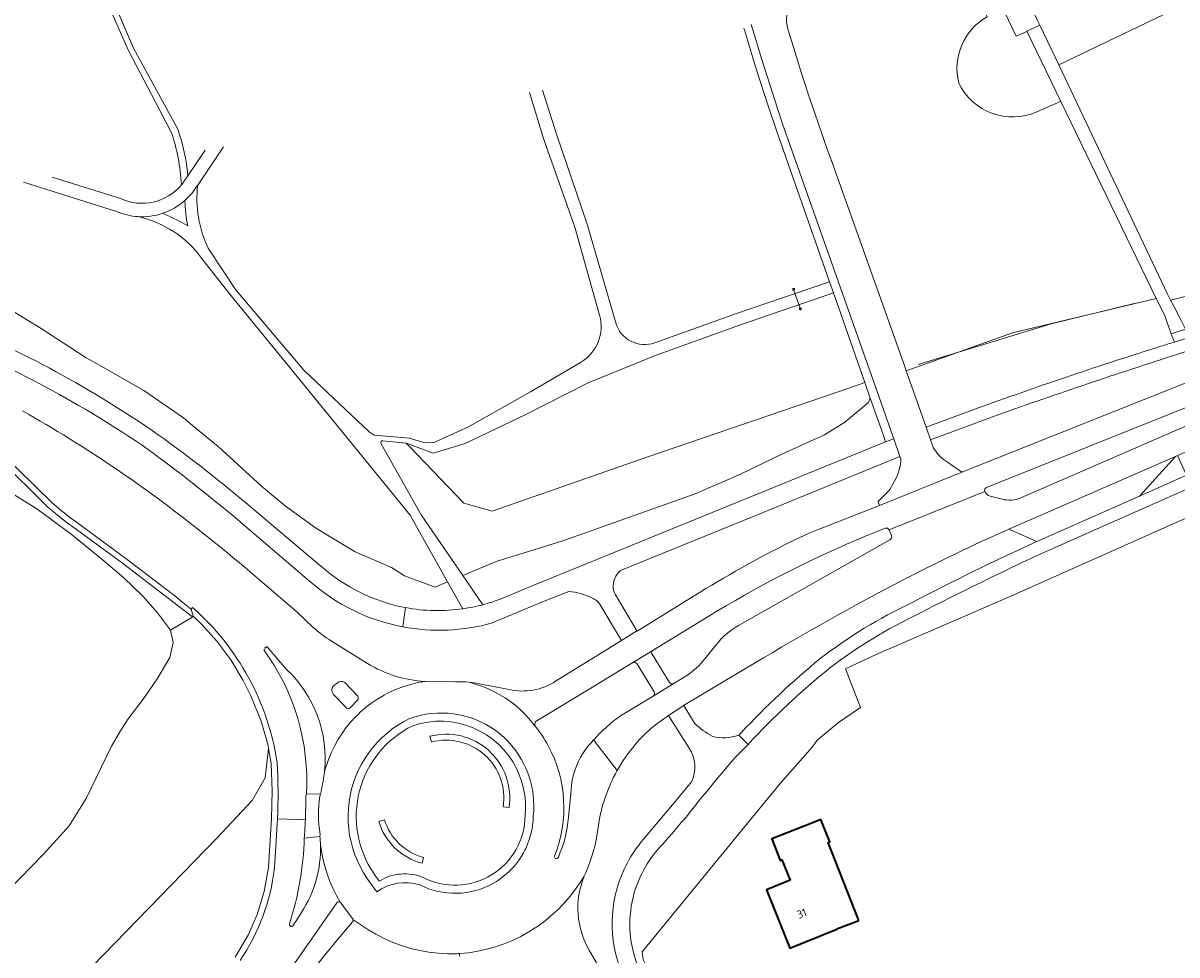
# Model space of a CAD drawing. Extents: x 152761 to 155748, y 459947 to 462743.
# Tile 24 of 256: x 152972 to 153165, y 461401 to 461557. Entities that reach past the tile are written whole.
import ezdxf
from ezdxf.enums import TextEntityAlignment as Align

# ---------------------------------------------------------------- set-up
doc = ezdxf.new("R2010")
doc.units = 0
doc.header["$LTSCALE"] = 0.75
for name, color, linetype, lineweight in [('B-RO-BV-GELEIDECONSTRUCTIE-G', 251, 'CONTINUOUS', 18), ('B-RO-GR-BEPLANTING_CULTUUR_HEESTERS-GV', 251, 'CONTINUOUS', 18), ('B-RO-GR-BOS_LOOF-GV', 251, 'CONTINUOUS', 13), ('B-RO-GR-HEIDE-GV', 251, 'CONTINUOUS', 13), ('B-RO-IE-TERREINAFSCHEIDING_KUNSTMATIG_HEKWERK-G', 251, 'IE-TERREINAFSCHEIDING-KUNSTMATIG', 18), ('B-RO-OG-BEBOUWING-GV', 6, 'CONTINUOUS', 35), ('B-RO-OG-BEBOUWING-T18', 1, 'CONTINUOUS', 18), ('B-RO-OG-TERREIN_CULTUURSCHEIDING-GV', 251, 'CONTINUOUS', 18), ('B-RO-VH-VERHARDING_ASFALT-GV', 251, 'CONTINUOUS', 18), ('B-RO-VH-VERHARDING_BETONSTRAATSTEEN-GV', 251, 'CONTINUOUS', 18), ('B-RO-VH-VERHARDING_FUNDERING_ZAND-GV', 251, 'CONTINUOUS', 18), ('B-RO-VH-VERHARDING_STRAATBAKSTEEN-GV', 251, 'CONTINUOUS', 18), ('B-RO-VH-VERHARDING_TEGEL-GV', 251, 'CONTINUOUS', 18)]:
    doc.layers.add(name, color=color, linetype=linetype, lineweight=lineweight)
doc.styles.add('NLCS-ISO-M200-T18', font='NLCS-ISO.ttf', dxfattribs={"height": 0.36})
doc.linetypes.add('IE-TERREINAFSCHEIDING-KUNSTMATIG', pattern='A,4,[82,NLCS.SHX,S=0.75,R=90,X=0,Y=0],4,-2', length=10)

msp = doc.modelspace()

# ---------------------------------------------------------------- linework, layer by layer
at = {"layer": 'B-RO-BV-GELEIDECONSTRUCTIE-G'}
for points in [[(153100.616, 461512.186, 1.005988), (153100.282, 461512.186)], [(153100.282, 461512.186, 1), (153100.616, 461512.186)], [(153101.764, 461508.891, 1.005988), (153101.43, 461508.891)], [(153101.43, 461508.891, 1), (153101.764, 461508.891)]]:
    msp.add_lwpolyline(points, format="xyb", dxfattribs=at)
at = {"layer": 'B-RO-BV-GELEIDECONSTRUCTIE-G', "flags": 128}
msp.add_lwpolyline([(153100.449, 461512.186), (153101.597, 461508.891)], dxfattribs=at)
at = {"layer": 'B-RO-GR-BEPLANTING_CULTUUR_HEESTERS-GV', "flags": 128}
for points in [[(153145.109, 461543.637), (153139.492, 461555.248), (153139.445, 461555.346), (153137.65, 461554.553), (153131.2, 461568.102), (153128.491, 461566.812), (153132.789, 461557.783)], [(153141.12, 461541.874), (153145.065, 461543.616), (153145.109, 461543.637)]]:
    msp.add_lwpolyline(points, dxfattribs=at)
at = {"layer": 'B-RO-GR-BEPLANTING_CULTUUR_HEESTERS-GV'}
for points in [[(153132.789, 461557.783, 0.3351356), (153128.063, 461546.702)], [(153128.063, 461546.702, 0.4053051), (153141.12, 461541.874)]]:
    msp.add_lwpolyline(points, format="xyb", dxfattribs=at)
at = {"layer": 'B-RO-GR-BOS_LOOF-GV', "flags": 128}
for points in [[(152996.386, 461538.617), (152989.292, 461552.125), (152988.364, 461554.24), (152983.091, 461566.257), (152977.673, 461578.976)], [(152978.762, 461579.504), (152984.024, 461566.759), (152990.115, 461552.512), (152997.518, 461539.014)], [(153099.515, 461555.73), (153100.485, 461552.535), (153101.857, 461548.108), (153103.285, 461543.699), (153103.926, 461541.803), (153105.397, 461537.565), (153106.134, 461535.484), (153106.882, 461533.407), (153119.112, 461499.12), (153119.294, 461498.598), (153137.038, 461504.922), (153161.065, 461510.653)], [(153106.441, 461513.48), (153097.633, 461538.575), (153096.194, 461542.88), (153094.799, 461547.199), (153094.107, 461549.424), (153092.7, 461554.065)], [(153068.015, 461507.907), (153063.884, 461522.594), (153058.715, 461537.253), (153056.285, 461545.102)], [(153058.479, 461545.491), (153060.828, 461538.149), (153065.947, 461523.112), (153070.731, 461506.584)], [(153161.065, 461510.653), (153145.109, 461543.637), (153145.065, 461543.616), (153141.12, 461541.874)], [(152999.215, 461531.204), (153002.108, 461535.496)], [(153005.175, 461536.04), (153000.855, 461529.631)], [(152976.517, 461530.958), (152987.961, 461527.373)], [(153002.612, 461519.098), (153007.159, 461512.18), (153018.604, 461498.682), (153029.532, 461488.396), (153030.352, 461487.826), (153036.244, 461487.332), (153038.606, 461486.609), (153040.224, 461486.558), (153046.025, 461489.15), (153056.453, 461495.045), (153064.819, 461499.963)], [(153077.241, 461503.261), (153090.762, 461508.121), (153106.441, 461513.48)], [(153045.165, 461464.337), (153050.744, 461466.698), (153061.861, 461470.119), (153083.977, 461478.008), (153091.587, 461481.3), (153098.511, 461484.66), (153105.636, 461487.886), (153109.029, 461489.967), (153112.958, 461493.249), (153113.272, 461494.016), (153112.36, 461496.615), (153109.832, 461495.75), (153076.258, 461484.26), (153050.062, 461475.107), (153045.322, 461476.447), (153036.173, 461485.953), (153035.676, 461486.469), (153031.823, 461486.879)], [(153031.497, 461486.383), (153038.184, 461474.487), (153045.165, 461464.337)]]:
    msp.add_lwpolyline(points, dxfattribs=at)
for points in [[(153194.385, 461518.193), (153193.312, 461520.435), (153172.844, 461563.181), (153164.354, 461559.116), (153164.436, 461558.945), (153163.618, 461558.763), (153144.765, 461549.737), (153162.932, 461511.414), (153163.481, 461510.381)], [(153112.36, 461496.615), (153107.097, 461511.61), (153091.419, 461506.199), (153077.188, 461501.078), (153066.128, 461496.568), (153055.577, 461491.214), (153045.573, 461486.432), (153040.227, 461484.782), (153035.765, 461486.46), (153035.676, 461486.469), (153036.173, 461485.953), (153045.322, 461476.447), (153050.062, 461475.107), (153076.258, 461484.26), (153109.832, 461495.75)]]:
    msp.add_lwpolyline(points, close=True, dxfattribs=at)
at = {"layer": 'B-RO-GR-BOS_LOOF-GV'}
for points in [[(153099.335, 461558.139, 0.1095667), (153099.515, 461555.73)], [(153128.063, 461546.702, -0.3351356), (153132.789, 461557.783)], [(153092.7, 461554.065, -0.0001241), (153092.144, 461555.896, -0.0001241)], [(153141.12, 461541.874, -0.4053051), (153128.063, 461546.702)], [(152998.118, 461529.65, 0.0729482), (152996.386, 461538.617)], [(152997.518, 461539.014, -0.0613295), (152999.215, 461531.204)], [(152987.961, 461527.373, 0.3382102), (152998.118, 461529.65)], [(153000.855, 461529.631, 0.1449773), (153002.612, 461519.098)], [(153064.819, 461499.963, 0.3409092), (153068.015, 461507.907)], [(153070.731, 461506.584, 0.4333354), (153077.241, 461503.261)], [(153031.823, 461486.879, 0.6130824), (153031.497, 461486.383)]]:
    msp.add_lwpolyline(points, format="xyb", dxfattribs=at)
at = {"layer": 'B-RO-GR-HEIDE-GV', "flags": 128}
for points in [[(152987.292, 461525.235), (152971.733, 461530.11)], [(152955.799, 461514.743), (152960.898, 461512.985), (152967.83, 461509.836), (152974.689, 461505.648), (152982.214, 461500.769), (152983.567, 461500), (152991.828, 461495.305), (152998.479, 461490.687), (153000, 461489.439), (153004.291, 461485.917), (153011.521, 461479.308), (153015.539, 461475.956), (153020.684, 461472.218), (153027.174, 461468.322), (153033.268, 461465.684), (153035.434, 461464.271), (153040.533, 461462.378), (153042.631, 461463.265), (153036.366, 461474.418), (153017.497, 461497.63), (153006.452, 461511.093), (153001.496, 461517.44)], [(152967.19, 461409.658), (152975.066, 461417.764), (152979.369, 461422.504), (152982.214, 461427.05), (152986.451, 461435.804), (152987.947, 461438.343), (152989.255, 461440.387), (152991.9, 461443.905), (152994.203, 461447.241), (152996.166, 461450.633), (152996.777, 461453.149), (152996.287, 461455.18), (152994.112, 461458.077), (152991.703, 461460.909), (152988.493, 461463.957), (152984.845, 461467.093), (152979.718, 461471.238), (152973.976, 461475.495), (152968.938, 461478.62)], [(152983.19, 461398.947), (153004.067, 461420.418), (153009.937, 461426.728), (153012.119, 461430.499), (153012.668, 461435.394), (153012.679, 461435.494), (153012.634, 461435.916), (153011.439, 461439.967), (153009.72, 461444.237), (153008.476, 461446.795), (153006.403, 461450.228), (153004.063, 461453.375), (153001.621, 461456.082), (153000.082, 461457.552), (152999.991, 461457.443), (152999.871, 461457.298), (152996.287, 461455.18), (152996.777, 461453.149), (152996.166, 461450.633), (152994.203, 461447.241), (152991.9, 461443.905), (152989.255, 461440.387), (152987.947, 461438.343), (152986.451, 461435.804), (152982.214, 461427.05), (152979.369, 461422.504), (152975.066, 461417.764), (152967.19, 461409.658)]]:
    msp.add_lwpolyline(points, dxfattribs=at)
at = {"layer": 'B-RO-GR-HEIDE-GV'}
for points in [[(152990.885, 461524.367, -0.0902216), (152987.292, 461525.235)], [(153001.496, 461517.44, 0.1802919), (152990.885, 461524.367)]]:
    msp.add_lwpolyline(points, format="xyb", dxfattribs=at)
at = {"layer": 'B-RO-IE-TERREINAFSCHEIDING_KUNSTMATIG_HEKWERK-G', "flags": 128}
for points in [[(153121.292, 461499.642), (153143.505, 461506.432), (153157.388, 461509.831)], [(153036.173, 461485.953), (153045.322, 461476.447), (153050.062, 461475.107), (153076.258, 461484.26), (153109.832, 461495.75)], [(153111.66, 461442.248), (153109.143, 461448.762), (153114.24, 461451.138), (153136.238, 461460.694), (153165.923, 461473.901), (153211.398, 461494.224)], [(153104.412, 461436.824), (153107.981, 461439.763), (153111.66, 461442.248)], [(153094.11, 461424.526), (153098.197, 461429.552), (153103.602, 461435.701), (153104.412, 461436.824)], [(153075.138, 461401.386), (153094.11, 461424.526)]]:
    msp.add_lwpolyline(points, dxfattribs=at)
at = {"layer": 'B-RO-OG-BEBOUWING-GV', "flags": 128}
msp.add_lwpolyline([(153111.378, 461406.676), (153106.219, 461419.675), (153106.517, 461419.793), (153105.025, 461423.552), (153103.499, 461422.947), (153096.789, 461420.284), (153098.221, 461416.71), (153098.48, 461416.814), (153099.86, 461413.369), (153095.924, 461411.792), (153099.83, 461402.045), (153107.688, 461405.196), (153107.662, 461405.261)], close=True, dxfattribs=at)
at = {"layer": 'B-RO-OG-TERREIN_CULTUURSCHEIDING-GV'}
for points in [[(152998.716, 461527.062, -0.1000605), (152994.999, 461524.912)], [(152999.212, 461522.804, -0.0516775), (152998.716, 461527.062)], [(152994.999, 461524.912, -0.0299032), (152999.212, 461522.804)], [(152957.755, 461507.6, -0.0535378), (152993.23, 461488.613)], [(152991.419, 461486.248, 0.050089), (152956.635, 461504.764)], [(153131.968, 461492.598, -0.0109407), (153161.85, 461502.671)], [(153161.85, 461502.671, -0.0013384), (153164.101, 461503.388)], [(153162.719, 461500.734, 0.0075528), (153132.786, 461490.57)], [(152971.593, 461491.86, -0.0401854), (153001.438, 461471.654)], [(152993.23, 461488.613, -0.0217723), (153008.894, 461476.49)], [(153006.776, 461474.318, 0.016674), (152991.419, 461486.248)], [(153123.664, 461486.146, 0.0936785), (153123.991, 461485.429)], [(153123.991, 461485.429, 0.110899), (153126.163, 461483.309)], [(153117.637, 461480.738, 0.0955292), (153118.391, 461483.839)], [(153115.861, 461477.977, 0.055125), (153116.513, 461478.724)], [(153099.851, 461469.921, -0.024268), (153106.574, 461472.832)], [(153136.439, 461472.116, 0.012915), (153118.771, 461463.628)], [(153001.438, 461471.654, -0.0073617), (153009.213, 461465.309)], [(153083.851, 461460.94, -0.0233293), (153099.851, 461469.921)], [(153120.157, 461459.784, -0.0127571), (153141.127, 461470.052)], [(153142.255, 461468.173, 0.0115901), (153121.426, 461457.978)], [(153021.459, 461465.928, 0.1365963), (153035.586, 461458.976)], [(153071.533, 461465.183, 0.2270703), (153070.268, 461462.202)], [(153035.154, 461455.752, -0.1360512), (153019.564, 461463.425)], [(153070.268, 461462.202, 0.068775), (153070.616, 461461.242)], [(153118.771, 461463.628, 0.0143235), (153093.915, 461449.668)], [(153048.524, 461459.459, 0.0243639), (153051.273, 461460.324)], [(153066.721, 461460.628, 0.0876707), (153062.866, 461461.69)], [(153068.131, 461459.442, 0.1471837), (153066.721, 461460.628)], [(153014.142, 461433.04, 0.1759847), (152999.997, 461459.016)], [(153035.586, 461458.976, 0.0847446), (153045.156, 461458.791)], [(153104.893, 461450.438, -0.0530673), (153120.157, 461459.784)], [(153050.048, 461456.416, -0.1161568), (153035.154, 461455.752)], [(153121.426, 461457.978, 0.0515823), (153106.497, 461448.888)], [(153020.175, 461455.67, 0.0457444), (153023.232, 461453.37)], [(153029.25, 461449.637, 0.1274742), (153038.844, 461446.64)], [(153091.664, 461438.02, -0.0334151), (153104.893, 461450.438)], [(153106.497, 461448.888, 0.0348546), (153092.853, 461436.106)], [(153043.918, 461446.544, -0.0349534), (153046.235, 461446.497)], [(153046.235, 461446.497, -0.0258941), (153047.938, 461446.253)], [(153052.891, 461445.261, 0.1981674), (153060.682, 461446.661)], [(153036.799, 461439.223, 0.4572791), (153030.324, 461414.47)], [(153054.204, 461431.94, 0.3776619), (153036.799, 461439.223)], [(153077.582, 461439.525, 0.0616911), (153073.981, 461436.058)], [(153083.918, 461439.628, 0.0679718), (153086.832, 461437.452)], [(153039.662, 461437.453, -0.5409998), (153052.886, 461425.531)], [(153052.886, 461425.531, 0.5409998), (153039.662, 461437.453)], [(153086.832, 461437.452, 0.1534998), (153091.275, 461437.654)], [(153051.898, 461425.685, 0.5411112), (153039.918, 461436.486)], [(153039.918, 461436.486, -0.5411112), (153051.898, 461425.685)], [(153073.981, 461436.058, 0.0498667), (153070.955, 461431.725)], [(153083.402, 461429.837, 0.2555203), (153083.012, 461435.457)], [(153090.579, 461433.787, 0.0103312), (153082.71, 461424.228)], [(153014.187, 461423.67, 0.0244402), (153014.142, 461433.04)], [(153055.565, 461424.246, 0.1394637), (153054.204, 461431.94)], [(153070.955, 461431.725, 0.0928254), (153067.82, 461422.428)], [(153038.522, 461413.835, 0.5597859), (153055.565, 461424.246)], [(153082.71, 461424.228, -0.0019002), (153078.593, 461419.412)], [(153038.353, 461416.216, -0.2591698), (153031.113, 461423.206)], [(153031.113, 461423.206, 0.2591698), (153038.353, 461416.216)], [(153032.07, 461423.497, 0.2591219), (153038.61, 461417.182)], [(153038.61, 461417.182, -0.2591219), (153032.07, 461423.497)], [(153067.82, 461422.428, -0.071741), (153065.651, 461414.499)], [(153070.904, 461411.881, -0.111724), (153075.386, 461420.26)], [(153078.593, 461419.412, 0.1260054), (153073.821, 461411.255)], [(153007.934, 461399.977, 0.1235111), (153013.665, 461415.385)], [(153031.189, 461413.216, -0.2456132), (153038.522, 461413.835)], [(153065.457, 461414.05, 0.2370176), (153066.367, 461401.587)], [(153065.651, 461414.499, 0.0083181), (153065.457, 461414.05)], [(153073.119, 461395.211, -0.203179), (153070.904, 461411.881)], [(153073.821, 461411.255, 0.1598559), (153074.276, 461399.388)], [(153024.644, 461409.704, 0.3245351), (153024.086, 461409.607)], [(153024.81, 461409.569, 0.1101797), (153024.644, 461409.704)], [(153026.798, 461406.842, 0.0762188), (153026.732, 461406.973)], [(153026.75, 461406.408, 0.2210431), (153026.798, 461406.842)], [(153012.642, 461388.143, -0.0247626), (153023.505, 461402.56)]]:
    msp.add_lwpolyline(points, format="xyb", dxfattribs=at)
at = {"layer": 'B-RO-OG-TERREIN_CULTUURSCHEIDING-GV', "flags": 128}
for points in [[(153199.622, 461516.56), (153197.285, 461516.852), (153196.277, 461517.607), (153195.693, 461518.523), (153194.385, 461518.193), (153163.481, 461510.381)], [(153045.156, 461458.791), (153042.631, 461463.265), (153040.533, 461462.378), (153035.434, 461464.271), (153033.268, 461465.684), (153027.174, 461468.322), (153020.684, 461472.218), (153015.539, 461475.956), (153011.521, 461479.308), (153004.291, 461485.917), (153000, 461489.439), (152998.479, 461490.687), (152991.828, 461495.305), (152983.567, 461500), (152982.214, 461500.769), (152974.689, 461505.648), (152967.83, 461509.836), (152960.898, 461512.985), (152955.799, 461514.743)], [(153163.481, 461510.381), (153164.083, 461509.249), (153164.965, 461507.557), (153165.963, 461505.547), (153186.672, 461512.294)], [(153164.101, 461503.388), (153163.638, 461504.616), (153163.582, 461504.771), (153162.501, 461507.767), (153161.089, 461510.604), (153161.068, 461510.647), (153161.065, 461510.653), (153137.038, 461504.922), (153119.294, 461498.598), (153122.597, 461489.138), (153131.968, 461492.598)], [(153188.598, 461506.205), (153187.587, 461508.946), (153164.86, 461501.423), (153162.719, 461500.734)], [(153126.163, 461483.309), (153128.553, 461481.6), (153153.894, 461491.696), (153164.796, 461496.088), (153189.233, 461505.933)], [(153074.276, 461399.388), (153074.539, 461398.926), (153075.652, 461399.442), (153075.31, 461400.14), (153075.138, 461401.386), (153094.11, 461424.526), (153098.197, 461429.552), (153103.602, 461435.701), (153104.412, 461436.824), (153107.981, 461439.763), (153111.66, 461442.248), (153109.143, 461448.762), (153114.24, 461451.138), (153136.238, 461460.694), (153165.923, 461473.901), (153211.398, 461494.224), (153210.16, 461496.649), (153209.863, 461497.213), (153209.532, 461497.907), (153171.493, 461481.109), (153159.019, 461475.6), (153142.255, 461468.173)], [(153051.273, 461460.324), (153057.062, 461462.752), (153094.37, 461477.973), (153115.842, 461486.672), (153115.407, 461487.934), (153113.272, 461494.016), (153112.958, 461493.249), (153109.029, 461489.967), (153105.636, 461487.886), (153098.511, 461484.66), (153091.587, 461481.3), (153083.977, 461478.008), (153061.861, 461470.119), (153050.744, 461466.698), (153045.165, 461464.337), (153048.524, 461459.459)], [(153132.786, 461490.57), (153123.314, 461487.057), (153123.664, 461486.146)], [(152967.554, 461483.905), (152975.828, 461475.773), (152977.425, 461474.419), (152979.057, 461473.144), (152979.981, 461472.467), (152988.261, 461466.404), (152999.991, 461457.443), (153000.082, 461457.552), (152999.743, 461458.71), (152998.388, 461459.846), (152997.023, 461460.969), (152988.86, 461467.205), (152980.572, 461473.274), (152979.66, 461473.942), (152978.056, 461475.195), (152976.503, 461476.512), (152968.153, 461484.718)], [(152968.938, 461478.62), (152973.976, 461475.495), (152979.718, 461471.238), (152984.845, 461467.093), (152988.493, 461463.957), (152991.703, 461460.909), (152994.112, 461458.077), (152996.287, 461455.18), (152999.871, 461457.298), (152999.991, 461457.443), (152988.261, 461466.404), (152979.981, 461472.467), (152979.057, 461473.144), (152977.425, 461474.419), (152975.828, 461475.773), (152967.554, 461483.905)], [(153118.391, 461483.839), (153118.236, 461484.244), (153095.349, 461474.904), (153071.533, 461465.183)], [(153116.513, 461478.724), (153117.637, 461480.738)], [(153106.574, 461472.832), (153114.839, 461476.075), (153114.582, 461476.738), (153115.861, 461477.977)], [(153008.894, 461476.49), (153021.459, 461465.928)], [(153019.564, 461463.425), (153006.776, 461474.318)], [(153141.127, 461470.052), (153136.439, 461472.116)], [(153009.213, 461465.309), (153017.463, 461458.191), (153020.175, 461455.67)], [(153062.866, 461461.69), (153058.491, 461459.922), (153050.048, 461456.416)], [(153070.616, 461461.242), (153074.272, 461455.093), (153074.309, 461455.031), (153083.851, 461460.94)], [(152999.997, 461459.016), (152999.743, 461458.71), (153000.082, 461457.552), (153001.621, 461456.082), (153004.063, 461453.375), (153006.403, 461450.228), (153008.476, 461446.795), (153009.72, 461444.237), (153011.439, 461439.967), (153012.634, 461435.916), (153012.679, 461435.494), (153012.668, 461435.394), (153013.145, 461432.93), (153013.279, 461428.351), (153013.188, 461423.711), (153012.67, 461415.501), (153011.985, 461411.486), (153010.812, 461407.677), (153009.334, 461404.318), (153007.092, 461400.518)], [(153060.682, 461446.661), (153065.995, 461449.969), (153071.689, 461453.503), (153068.131, 461459.442)], [(153023.232, 461453.37), (153029.25, 461449.637)], [(153093.915, 461449.668), (153082.079, 461442.591), (153082.087, 461442.578), (153083.918, 461439.628)], [(153038.844, 461446.64), (153043.918, 461446.544)], [(153047.938, 461446.253), (153052.891, 461445.261)], [(153083.012, 461435.457), (153079.518, 461440.948), (153077.582, 461439.525)], [(153039.918, 461436.486), (153039.662, 461437.453)], [(153039.662, 461437.453), (153039.918, 461436.486)], [(153091.275, 461437.654), (153091.664, 461438.02)], [(153007.092, 461400.518), (153009.334, 461404.318), (153010.812, 461407.677), (153011.985, 461411.486), (153012.67, 461415.501), (153013.188, 461423.711), (153013.279, 461428.351), (153013.145, 461432.93), (153012.668, 461435.394), (153012.119, 461430.499), (153009.937, 461426.728), (153004.067, 461420.418), (152983.19, 461398.947)], [(153092.853, 461436.106), (153090.579, 461433.787)], [(153075.386, 461420.26), (153080.487, 461426.319), (153083.402, 461429.837)], [(153052.886, 461425.531), (153051.898, 461425.685)], [(153051.898, 461425.685), (153052.886, 461425.531)], [(153013.665, 461415.385), (153014.187, 461423.67)], [(153031.113, 461423.206), (153032.07, 461423.497)], [(153032.07, 461423.497), (153031.113, 461423.206)], [(153038.61, 461417.182), (153038.353, 461416.216)], [(153038.353, 461416.216), (153038.61, 461417.182)], [(153030.324, 461414.47), (153030.367, 461414.402), (153031.189, 461413.216)], [(153024.086, 461409.607), (152949.364, 461302.576)], [(153026.732, 461406.973), (153025.51, 461408.624), (153024.81, 461409.569)], [(153023.505, 461402.56), (153026.75, 461406.408)], [(153066.367, 461401.587), (153069.43, 461396.361), (153070.486, 461394.666), (153073.119, 461395.211)]]:
    msp.add_lwpolyline(points, dxfattribs=at)
at = {"layer": 'B-RO-VH-VERHARDING_ASFALT-GV', "flags": 128}
msp.add_lwpolyline([(153145.109, 461543.637), (153161.065, 461510.653), (153161.068, 461510.647), (153161.089, 461510.604), (153162.501, 461507.767), (153163.582, 461504.771), (153165.963, 461505.547), (153164.965, 461507.557), (153164.083, 461509.249), (153163.481, 461510.381), (153162.932, 461511.414), (153144.765, 461549.737), (153141.627, 461556.357), (153139.453, 461555.35), (153139.445, 461555.346), (153139.492, 461555.248)], close=True, dxfattribs=at)
for points in [[(153301.922, 461541.078), (153300.768, 461540.554), (153285.474, 461533.814), (153282.326, 461532.406), (153262.64, 461523.735), (153258.46, 461521.888), (153245.709, 461516.248), (153242.614, 461514.876), (153236.764, 461512.188), (153227.811, 461508.242), (153215.757, 461502.941), (153212.47, 461501.476), (153208.781, 461499.976), (153170.604, 461483.099), (153166.119, 461481.116), (153158.269, 461477.636), (153141.127, 461470.052)], [(153142.255, 461468.173), (153159.019, 461475.6), (153171.493, 461481.109), (153209.532, 461497.907), (153213.297, 461499.535), (153216.644, 461501.022), (153221.032, 461502.971), (153229.808, 461506.825), (153246.753, 461514.314), (153259.355, 461519.888), (153263.602, 461521.732), (153268.558, 461523.947), (153269.803, 461524.502), (153286.284, 461531.773), (153301.789, 461538.614), (153302.797, 461539.061)], [(153002.108, 461535.496), (152999.215, 461531.204), (152998.839, 461530.646)], [(153000.719, 461529.428), (153000.855, 461529.631), (153005.175, 461536.04)], [(152971.733, 461530.11), (152987.292, 461525.235)], [(152987.961, 461527.373), (152976.517, 461530.958)], [(153136.439, 461472.116), (153164.292, 461484.268), (153164.618, 461484.408), (153169.132, 461486.39), (153207.373, 461503.18), (153211.037, 461504.765), (153214.756, 461506.213), (153229.625, 461512.683), (153228.045, 461516.315), (153225.428, 461515.177), (153212.483, 461509.542), (153203.702, 461505.701), (153167.532, 461489.968), (153138.425, 461477.307)], [(153186.672, 461512.294), (153165.963, 461505.547), (153163.582, 461504.771), (153163.638, 461504.616), (153164.101, 461503.388), (153186.883, 461510.831)], [(153186.883, 461510.831), (153164.101, 461503.388)], [(153162.719, 461500.734), (153164.86, 461501.423), (153187.587, 461508.946)], [(153189.251, 461505.94), (153189.233, 461505.933), (153164.796, 461496.088), (153153.894, 461491.696), (153128.553, 461481.6), (153114.839, 461476.075), (153106.574, 461472.832)], [(153132.706, 461479.064), (153166.368, 461492.571), (153197.254, 461504.965)], [(152940.472, 461496.083), (152945.31, 461494.62), (152953.103, 461491.76), (152958.239, 461489.539), (152963.569, 461487.187), (152968.153, 461484.718), (152976.503, 461476.512), (152978.056, 461475.195), (152979.66, 461473.942), (152980.572, 461473.274), (152988.86, 461467.205), (152997.023, 461460.969), (152998.388, 461459.846), (152999.743, 461458.71), (152999.997, 461459.016)], [(153131.968, 461492.598), (153122.597, 461489.138), (153123.314, 461487.057)], [(153138.425, 461477.307), (153167.532, 461489.968), (153167.528, 461489.978), (153166.371, 461492.565), (153166.368, 461492.571), (153132.706, 461479.064)], [(153123.314, 461487.057), (153132.786, 461490.57)], [(153071.533, 461465.183), (153095.349, 461474.904), (153118.236, 461484.244), (153117.199, 461487.191), (153115.842, 461486.672), (153094.37, 461477.973), (153057.062, 461462.752), (153051.273, 461460.324)], [(153132.451, 461478.375), (153132.432, 461478.412), (153116.401, 461471.96), (153116.832, 461471.018)], [(153116.401, 461471.96), (153132.432, 461478.412)], [(153132.432, 461478.412), (153132.451, 461478.375)], [(153133.295, 461477.608), (153135.331, 461477.114)], [(153135.331, 461477.114), (153133.295, 461477.608)], [(153021.459, 461465.928), (153008.894, 461476.49)], [(153006.776, 461474.318), (153019.564, 461463.425)], [(153115.733, 461472.252), (153112.494, 461470.936)], [(153112.494, 461470.936), (153115.733, 461472.252)], [(153116.832, 461471.018), (153116.401, 461471.96)], [(153091.249, 461455.959), (153116.559, 461470.338)], [(153116.559, 461470.338), (153091.249, 461455.959)], [(153020.175, 461455.67), (153017.463, 461458.191), (153009.213, 461465.309)], [(153050.048, 461456.416), (153058.491, 461459.922), (153062.866, 461461.69)], [(153083.851, 461460.94), (153074.309, 461455.031), (153074.272, 461455.093), (153071.689, 461453.503), (153065.995, 461449.969), (153060.682, 461446.661)], [(153074.272, 461455.093), (153070.616, 461461.242)], [(153035.586, 461458.976), (153035.154, 461455.752)], [(153035.154, 461455.752), (153035.586, 461458.976)], [(153057.278, 461439.88), (153068.115, 461446.478), (153073.428, 461449.711), (153073.501, 461449.755), (153076.958, 461451.875), (153086.02, 461457.372), (153087.752, 461458.425)], [(153068.131, 461459.442), (153071.689, 461453.503), (153074.272, 461455.093)], [(153087.752, 461458.425), (153086.02, 461457.372), (153076.958, 461451.875)], [(153029.25, 461449.637), (153023.232, 461453.37)], [(153085.636, 461450.39), (153087.493, 461452.728)], [(153087.493, 461452.728), (153085.636, 461450.39)], [(153015.717, 461448.635), (153012.411, 461452.446)], [(153012.411, 461452.446), (153015.717, 461448.635)], [(153076.958, 461451.875), (153073.501, 461449.755)], [(153076.803, 461451.175), (153079.717, 461446.466)], [(153079.717, 461446.466), (153076.803, 461451.175)], [(153073.501, 461449.755), (153073.428, 461449.711), (153068.115, 461446.478), (153057.278, 461439.88)], [(153077.125, 461444.892), (153074.228, 461449.604)], [(153074.228, 461449.604), (153077.125, 461444.892)], [(153077.582, 461439.525), (153079.518, 461440.948), (153082.087, 461442.578), (153082.079, 461442.591), (153093.915, 461449.668)], [(153082.632, 461447.615), (153080.446, 461446.28), (153080.428, 461446.27), (153080.309, 461446.224), (153076.98, 461444.184), (153076.957, 461444.17), (153071.513, 461440.882)], [(153080.309, 461446.224), (153080.428, 461446.27), (153080.446, 461446.28), (153082.632, 461447.615)], [(153043.918, 461446.544), (153038.844, 461446.64), (153037.642, 461446.426), (153036.467, 461446.143), (153035.311, 461445.792), (153034.178, 461445.372), (153033.072, 461444.886), (153032.815, 461444.755), (153031.996, 461444.335), (153030.956, 461443.721), (153029.953, 461443.047), (153029.142, 461442.428), (153028.992, 461442.314), (153028.077, 461441.525), (153027.595, 461441.057), (153027.21, 461440.683), (153026.394, 461439.792), (153026.17, 461439.516), (153025.633, 461438.853), (153024.929, 461437.871), (153024.285, 461436.849), (153023.702, 461435.79), (153023.184, 461434.699), (153022.731, 461433.578), (153022.066, 461431.606), (153022.032, 461431.283)], [(153022.066, 461431.606), (153022.731, 461433.578), (153023.184, 461434.699), (153023.702, 461435.79), (153024.285, 461436.849), (153024.929, 461437.871), (153025.633, 461438.853), (153026.17, 461439.516), (153026.394, 461439.792), (153027.21, 461440.683), (153027.595, 461441.057), (153028.077, 461441.525), (153028.992, 461442.314), (153029.142, 461442.428), (153029.953, 461443.047), (153030.956, 461443.721), (153031.996, 461444.335), (153032.815, 461444.755), (153033.072, 461444.886), (153034.178, 461445.372), (153035.311, 461445.792), (153036.467, 461446.143), (153037.642, 461446.426), (153038.844, 461446.64)], [(153024.155, 461446.363), (153023.544, 461445.868)], [(153023.544, 461445.868), (153024.155, 461446.363)], [(153027.635, 461444.193), (153025.459, 461446.476)], [(153025.459, 461446.476), (153027.635, 461444.193)], [(153046.235, 461446.497), (153048.126, 461445.893), (153048.56, 461445.726), (153049.193, 461445.482), (153049.954, 461445.135), (153050.235, 461445.007), (153051.246, 461444.473), (153052.224, 461443.879), (153053.165, 461443.229), (153054.066, 461442.524), (153054.924, 461441.767), (153055.736, 461440.961), (153056.498, 461440.108), (153057.209, 461439.21)], [(153057.209, 461439.21), (153056.498, 461440.108), (153055.736, 461440.961), (153054.924, 461441.767), (153054.066, 461442.524), (153053.165, 461443.229), (153052.224, 461443.879), (153051.246, 461444.473), (153050.235, 461445.007), (153049.954, 461445.135), (153049.193, 461445.482), (153048.56, 461445.726), (153048.126, 461445.893), (153046.235, 461446.497)], [(153052.891, 461445.261), (153047.938, 461446.253)], [(153076.98, 461444.184), (153080.309, 461446.224)], [(153023.483, 461444.482), (153025.647, 461442.249)], [(153025.647, 461442.249), (153023.483, 461444.482)], [(153026.356, 461442.2), (153027.564, 461443.505)], [(153027.564, 461443.505), (153026.356, 461442.2)], [(153071.513, 461440.882), (153076.957, 461444.17), (153076.98, 461444.184)], [(153030.788, 461411.469), (153029.412, 461413.366), (153029.183, 461413.683), (153028.583, 461414.616), (153028.036, 461415.595), (153027.55, 461416.605), (153027.127, 461417.643), (153026.768, 461418.705), (153026.475, 461419.787), (153026.25, 461420.885), (153026.092, 461421.995), (153026.003, 461423.113), (153025.982, 461424.233), (153026.031, 461425.353), (153026.148, 461426.468), (153026.333, 461427.574), (153026.586, 461428.666), (153026.906, 461429.741), (153027.29, 461430.794), (153027.739, 461431.821), (153028.25, 461432.819), (153028.822, 461433.783), (153029.452, 461434.711), (153030.024, 461435.452), (153030.137, 461435.598), (153030.875, 461436.441), (153031.203, 461436.772), (153031.665, 461437.238), (153032.501, 461437.984), (153033.123, 461438.474), (153033.382, 461438.678), (153034.304, 461439.316), (153035.263, 461439.896), (153036.248, 461440.413), (153036.694, 461440.561), (153037.143, 461440.709), (153038.05, 461440.949), (153038.969, 461441.133), (153039.898, 461441.261), (153040.834, 461441.333), (153041.771, 461441.347), (153042.708, 461441.306), (153043.641, 461441.207), (153044.566, 461441.052), (153045.479, 461440.842), (153046.379, 461440.576), (153047.261, 461440.257), (153048.122, 461439.885), (153048.958, 461439.461), (153049.768, 461438.987), (153050.547, 461438.466), (153051.293, 461437.898), (153052.004, 461437.286), (153052.676, 461436.632), (153053.307, 461435.938), (153053.896, 461435.208), (153054.439, 461434.443), (153054.934, 461433.647), (153055.382, 461432.82)], [(153083.918, 461439.628), (153082.087, 461442.578), (153079.518, 461440.948), (153083.012, 461435.457)], [(153090.579, 461433.787), (153092.853, 461436.106), (153091.275, 461437.654)], [(153091.664, 461438.02), (153091.275, 461437.654), (153092.853, 461436.106)], [(153067.031, 461436.842), (153067.043, 461436.855)], [(153067.043, 461436.855), (153067.031, 461436.842), (153070.955, 461431.725)], [(153070.955, 461431.725), (153067.031, 461436.842)], [(153022.032, 461431.283), (153022.066, 461431.606)], [(153055.382, 461432.82), (153055.76, 461432.01), (153056.093, 461431.176), (153056.376, 461430.325), (153056.609, 461429.459), (153056.792, 461428.581), (153056.924, 461427.693), (153057.004, 461426.8), (153057.032, 461425.903), (153057.008, 461425.007), (153056.93, 461424.082), (153056.898, 461423.317), (153056.814, 461422.518), (153056.681, 461421.726), (153056.5, 461420.943), (153056.272, 461420.173), (153055.996, 461419.419), (153055.675, 461418.682), (153055.541, 461418.419), (153055.31, 461417.967), (153054.901, 461417.275), (153054.45, 461416.61), (153053.96, 461415.974), (153053.431, 461415.37), (153053.263, 461415.199), (153052.866, 461414.798), (153052.267, 461414.263), (153051.637, 461413.765), (153050.977, 461413.307), (153050.803, 461413.201), (153050.29, 461412.89), (153049.579, 461412.517), (153048.804, 461412.171), (153048.095, 461411.903), (153047.327, 461411.666), (153046.547, 461411.476), (153045.756, 461411.335), (153044.958, 461411.242), (153044.156, 461411.199), (153043.353, 461411.205), (153042.551, 461411.259), (153041.755, 461411.364), (153040.966, 461411.516), (153040.188, 461411.717), (153039.424, 461411.966), (153038.677, 461412.26), (153037.953, 461412.599)], [(153083.402, 461429.837), (153080.487, 461426.319), (153075.386, 461420.26)], [(153019.022, 461427.814), (153018.938, 461427.495)], [(153018.938, 461427.495), (153019.022, 461427.814)], [(153021.261, 461427.456), (153021.385, 461427.76), (153019.022, 461427.814)], [(153019.022, 461427.814), (153021.385, 461427.76)], [(153021.385, 461427.76), (153021.261, 461427.456)], [(153062.835, 461423.917), (153063.22, 461427.906)], [(153063.22, 461427.906), (153062.835, 461423.917)], [(153018.842, 461423.48), (153014.187, 461423.67), (153013.665, 461415.385)], [(153014.187, 461423.67), (153018.842, 461423.48)], [(153018.705, 461420.837), (153018.668, 461420.43), (153021.262, 461420.72), (153021.297, 461421.054)], [(153018.668, 461420.43), (153018.705, 461420.837)], [(153021.262, 461420.72), (153018.668, 461420.43)], [(153021.297, 461421.054), (153021.262, 461420.72)], [(153024.644, 461409.704), (153024.112, 461410.739), (153023.493, 461411.937), (153022.947, 461413.17), (153022.476, 461414.433), (153022.082, 461415.722), (153021.766, 461417.032), (153021.366, 461419.285)], [(153021.366, 461419.285), (153021.766, 461417.032), (153022.082, 461415.722), (153022.476, 461414.433), (153022.947, 461413.17), (153023.493, 461411.937), (153024.112, 461410.739), (153024.644, 461409.704)], [(153065.457, 461414.05), (153064.866, 461413.175), (153064.011, 461411.909), (153063.083, 461410.695), (153062.086, 461409.539), (153061.815, 461409.259), (153061.023, 461408.442), (153059.897, 461407.41), (153058.911, 461406.606), (153058.713, 461406.445), (153057.475, 461405.551), (153057.268, 461405.419), (153056.185, 461404.732), (153054.851, 461403.989), (153054.505, 461403.822), (153053.475, 461403.326), (153052.063, 461402.745), (153050.619, 461402.247), (153049.148, 461401.835), (153047.656, 461401.51), (153046.147, 461401.272), (153044.621, 461401.124)], [(153044.621, 461401.124), (153046.147, 461401.272), (153047.656, 461401.51), (153049.148, 461401.835), (153050.619, 461402.247), (153052.063, 461402.745), (153053.475, 461403.326), (153054.505, 461403.822), (153054.851, 461403.989), (153056.185, 461404.732), (153057.268, 461405.419), (153057.475, 461405.551), (153058.713, 461406.445), (153058.911, 461406.606), (153059.897, 461407.41), (153061.023, 461408.442), (153061.815, 461409.259), (153062.086, 461409.539), (153063.083, 461410.695), (153064.011, 461411.909), (153064.866, 461413.175), (153065.457, 461414.05)], [(152934.694, 461309.257), (152939.107, 461307.532), (152941.778, 461306.537), (152944.381, 461305.378), (152946.908, 461304.059), (152949.364, 461302.576), (153024.086, 461409.607)], [(153024.81, 461409.569), (153025.51, 461408.624), (153026.732, 461406.973)], [(153016.793, 461405.791), (153018.175, 461408.006)], [(153018.175, 461408.006), (153016.793, 461405.791)], [(153026.75, 461406.408), (153023.505, 461402.56)], [(153044.207, 461401.098), (153042.63, 461401.088), (153041.062, 461401.172), (153039.502, 461401.351), (153037.956, 461401.623), (153036.428, 461401.987), (153034.925, 461402.443), (153033.453, 461402.989), (153032.015, 461403.622), (153030.619, 461404.34), (153029.268, 461405.141), (153027.968, 461406.023), (153026.798, 461406.842)], [(153026.798, 461406.842), (153027.968, 461406.023), (153029.268, 461405.141), (153030.619, 461404.34), (153032.015, 461403.622), (153033.453, 461402.989), (153034.925, 461402.443), (153036.428, 461401.987), (153037.956, 461401.623), (153039.502, 461401.351), (153041.062, 461401.172), (153042.63, 461401.088), (153044.207, 461401.098)], [(153044.621, 461401.124), (153044.627, 461400.672)], [(153044.627, 461400.672), (153044.621, 461401.124)], [(153126.121, 461279.544), (153123.604, 461286.418), (153115.532, 461305.972), (153108.788, 461321.22), (153108.648, 461321.537), (153105.377, 461328.789), (153096.943, 461346.411), (153093.187, 461353.678), (153088.272, 461363.297), (153080.961, 461376.579), (153077.255, 461382.882), (153073.652, 461389.507), (153070.486, 461394.666), (153069.43, 461396.361), (153066.367, 461401.587)]]:
    msp.add_lwpolyline(points, dxfattribs=at)
at = {"layer": 'B-RO-VH-VERHARDING_ASFALT-GV'}
for points in [[(152998.118, 461529.65, -0.3382102), (152987.961, 461527.373)], [(152998.839, 461530.646, -0.0345033), (152998.118, 461529.65)], [(152998.716, 461527.062, 0.0721145), (153000.719, 461529.428)], [(152994.999, 461524.912, 0.1000605), (152998.716, 461527.062)], [(152987.292, 461525.235, 0.0902216), (152990.885, 461524.367)], [(152990.885, 461524.367, 0.0969588), (152994.999, 461524.912)], [(152993.23, 461488.613, 0.0535378), (152957.755, 461507.6)], [(152956.635, 461504.764, -0.050089), (152991.419, 461486.248)], [(153161.85, 461502.671, 0.0109407), (153131.968, 461492.598)], [(153164.101, 461503.388, 0.0013384), (153161.85, 461502.671)], [(153132.786, 461490.57, -0.0075528), (153162.719, 461500.734)], [(153001.438, 461471.654, 0.0401854), (152971.593, 461491.86)], [(153008.894, 461476.49, 0.0217723), (152993.23, 461488.613)], [(152991.419, 461486.248, -0.016674), (153006.776, 461474.318)], [(153132.706, 461479.064, 0.4385461), (153132.432, 461478.412)], [(153132.432, 461478.412, -0.4385461), (153132.706, 461479.064)], [(153132.451, 461478.375, 0.2240769), (153133.295, 461477.608)], [(153133.295, 461477.608, -0.2240769), (153132.451, 461478.375)], [(153135.331, 461477.114, 0.1638731), (153138.425, 461477.307)], [(153138.425, 461477.307, -0.1638731), (153135.331, 461477.114)], [(153106.574, 461472.832, 0.024268), (153099.851, 461469.921)], [(153116.401, 461471.96, 0.3832862), (153115.733, 461472.252)], [(153115.733, 461472.252, -0.3832862), (153116.401, 461471.96)], [(153118.771, 461463.628, -0.012915), (153136.439, 461472.116)], [(153009.213, 461465.309, 0.0073617), (153001.438, 461471.654)], [(153099.851, 461469.921, 0.0233293), (153083.851, 461460.94)], [(153112.494, 461470.936, 0.0373902), (153087.752, 461458.425)], [(153087.752, 461458.425, -0.0373902), (153112.494, 461470.936)], [(153116.559, 461470.338, 0.3540285), (153116.832, 461471.018)], [(153116.832, 461471.018, -0.3540285), (153116.559, 461470.338)], [(153141.127, 461470.052, 0.0127571), (153120.157, 461459.784)], [(153121.426, 461457.978, -0.0115901), (153142.255, 461468.173)], [(153035.586, 461458.976, -0.1365963), (153021.459, 461465.928)], [(153070.268, 461462.202, -0.2270703), (153071.533, 461465.183)], [(153019.564, 461463.425, 0.1360512), (153035.154, 461455.752)], [(153070.616, 461461.242, -0.068775), (153070.268, 461462.202)], [(153093.915, 461449.668, -0.0143235), (153118.771, 461463.628)], [(153051.273, 461460.324, -0.0243639), (153048.524, 461459.459)], [(153062.866, 461461.69, -0.0876707), (153066.721, 461460.628)], [(153066.721, 461460.628, -0.1471837), (153068.131, 461459.442)], [(152999.997, 461459.016, -0.1759847), (153014.142, 461433.04)], [(153045.156, 461458.791, -0.0847446), (153035.586, 461458.976)], [(153048.524, 461459.459, -0.0367835), (153045.156, 461458.791)], [(153120.157, 461459.784, 0.0530673), (153104.893, 461450.438)], [(153035.154, 461455.752, 0.1161568), (153050.048, 461456.416)], [(153106.497, 461448.888, -0.0515823), (153121.426, 461457.978)], [(153023.232, 461453.37, -0.0457444), (153020.175, 461455.67)], [(153087.493, 461452.728, -0.1026098), (153091.249, 461455.959)], [(153091.249, 461455.959, 0.1026098), (153087.493, 461452.728)], [(153012.075, 461452.305, -0.4807466), (153011.882, 461451.921)], [(153011.882, 461451.921, 0.4807466), (153012.075, 461452.305)], [(153011.882, 461451.921, -0.1749667), (153019.022, 461427.814)], [(153019.022, 461427.814, 0.1749667), (153011.882, 461451.921)], [(153012.411, 461452.446, -0.3369265), (153012.075, 461452.305)], [(153012.075, 461452.305, 0.3369265), (153012.411, 461452.446)], [(153076.958, 461451.875, 0.4128593), (153076.803, 461451.175)], [(153076.803, 461451.175, -0.4128593), (153076.958, 461451.875)], [(153022.066, 461431.606, 0.2314222), (153015.717, 461448.635)], [(153015.717, 461448.635, -0.2314222), (153022.066, 461431.606)], [(153038.844, 461446.64, -0.1274742), (153029.25, 461449.637)], [(153074.228, 461449.604, 0.3782345), (153073.501, 461449.755)], [(153073.501, 461449.755, -0.3782345), (153074.228, 461449.604)], [(153082.632, 461447.615, 0.0783808), (153085.636, 461450.39)], [(153085.636, 461450.39, -0.0783808), (153082.632, 461447.615)], [(153104.893, 461450.438, 0.0334151), (153091.664, 461438.02)], [(153092.853, 461436.106, -0.0348546), (153106.497, 461448.888)], [(153023.544, 461445.868, 0.3758725), (153023.483, 461444.482)], [(153023.483, 461444.482, -0.3758725), (153023.544, 461445.868)], [(153025.459, 461446.476, 0.342743), (153024.155, 461446.363)], [(153024.155, 461446.363, -0.342743), (153025.459, 461446.476)], [(153046.235, 461446.497, 0.0349534), (153043.918, 461446.544)], [(153047.938, 461446.253, 0.0258941), (153046.235, 461446.497)], [(153060.682, 461446.661, -0.1981674), (153052.891, 461445.261)], [(153076.98, 461444.184, 0.4165511), (153077.125, 461444.892)], [(153077.125, 461444.892, -0.4165511), (153076.98, 461444.184)], [(153079.717, 461446.466, 0.3310091), (153080.309, 461446.224)], [(153080.309, 461446.224, -0.3310091), (153079.717, 461446.466)], [(153027.564, 461443.505, 0.248599), (153027.635, 461444.193)], [(153027.635, 461444.193, -0.248599), (153027.564, 461443.505)], [(153025.647, 461442.249, 0.4245608), (153026.356, 461442.2)], [(153026.356, 461442.2, -0.4245608), (153025.647, 461442.249)], [(153057.278, 461439.88, 0.1178898), (153057.209, 461439.21)], [(153057.209, 461439.21, -0.1178898), (153057.278, 461439.88)], [(153057.209, 461439.21, -0.0463903), (153059.449, 461435.846)], [(153059.449, 461435.846, 0.0463903), (153057.209, 461439.21)], [(153067.043, 461436.855, -0.0596716), (153071.513, 461440.882)], [(153071.513, 461440.882, 0.0596716), (153067.043, 461436.855)], [(153073.981, 461436.058, -0.0616911), (153077.582, 461439.525)], [(153086.832, 461437.452, -0.0679718), (153083.918, 461439.628)], [(153091.275, 461437.654, -0.1534998), (153086.832, 461437.452)], [(153059.449, 461435.846, -0.2224417), (153060.493, 461417.423)], [(153060.493, 461417.423, 0.2224417), (153059.449, 461435.846)], [(153063.22, 461427.906, -0.1924037), (153067.031, 461436.842)], [(153067.031, 461436.842, 0.1924037), (153063.22, 461427.906)], [(153070.955, 461431.725, -0.0498667), (153073.981, 461436.058)], [(153083.012, 461435.457, -0.2555203), (153083.402, 461429.837)], [(153082.71, 461424.228, -0.0103312), (153090.579, 461433.787)], [(153014.142, 461433.04, -0.0244402), (153014.187, 461423.67)], [(153021.385, 461427.76, 0.0065677), (153022.032, 461431.283)], [(153022.032, 461431.283, -0.0065677), (153021.385, 461427.76)], [(153067.82, 461422.428, -0.0928254), (153070.955, 461431.725)], [(153018.938, 461427.495, -0.0084694), (153018.842, 461423.48)], [(153018.842, 461423.48, 0.0084694), (153018.938, 461427.495)], [(153021.297, 461421.054, -0.0715396), (153021.261, 461427.456)], [(153021.261, 461427.456, 0.0715396), (153021.297, 461421.054)], [(153061.134, 461417.261, 0.0807067), (153062.835, 461423.917)], [(153062.835, 461423.917, -0.0807067), (153061.134, 461417.261)], [(153078.593, 461419.412, 0.0019002), (153082.71, 461424.228)], [(153018.842, 461423.48, -0.0056797), (153018.705, 461420.837)], [(153018.705, 461420.837, 0.0056797), (153018.842, 461423.48)], [(153065.651, 461414.499, 0.071741), (153067.82, 461422.428)], [(153018.668, 461420.43, -0.0692113), (153016.2, 461406.128)], [(153016.2, 461406.128, 0.0692113), (153018.668, 461420.43)], [(153021.366, 461419.285, 0.018074), (153021.262, 461420.72)], [(153021.262, 461420.72, -0.018074), (153021.366, 461419.285)], [(153075.386, 461420.26, 0.111724), (153070.904, 461411.881)], [(153018.175, 461408.006, 0.1563133), (153021.366, 461419.285)], [(153021.366, 461419.285, -0.1563133), (153018.175, 461408.006)], [(153073.821, 461411.255, -0.1260054), (153078.593, 461419.412)], [(153060.493, 461417.423, 0.9519481), (153061.134, 461417.261)], [(153061.134, 461417.261, -0.9519481), (153060.493, 461417.423)], [(153013.665, 461415.385, -0.1235111), (153007.934, 461399.977)], [(153066.367, 461401.587, -0.2370176), (153065.457, 461414.05)], [(153065.457, 461414.05, -0.0083181), (153065.651, 461414.499)], [(153037.953, 461412.599, 0.2325246), (153030.788, 461411.469)], [(153070.904, 461411.881, 0.203179), (153073.119, 461395.211)], [(153074.276, 461399.388, -0.1598559), (153073.821, 461411.255)], [(153024.086, 461409.607, -0.3245351), (153024.644, 461409.704)], [(153024.644, 461409.704, -0.1101797), (153024.81, 461409.569)], [(153026.732, 461406.973, -0.0762188), (153026.798, 461406.842)], [(153026.798, 461406.842, -0.2210431), (153026.75, 461406.408)], [(153016.2, 461406.128, 0.8319675), (153016.793, 461405.791)], [(153016.793, 461405.791, -0.8319675), (153016.2, 461406.128)], [(153023.505, 461402.56, 0.0247626), (153012.642, 461388.143)], [(153044.621, 461401.124, 0.0096239), (153044.207, 461401.098)], [(153044.207, 461401.098, -0.0096239), (153044.621, 461401.124)]]:
    msp.add_lwpolyline(points, format="xyb", dxfattribs=at)
at = {"layer": 'B-RO-VH-VERHARDING_BETONSTRAATSTEEN-GV', "flags": 128}
msp.add_lwpolyline([(153136.439, 461472.116), (153141.127, 461470.052), (153158.269, 461477.636), (153164.292, 461484.268)], close=True, dxfattribs=at)
for points in [[(153037.953, 461412.599), (153038.677, 461412.26), (153039.424, 461411.966), (153040.188, 461411.717), (153040.966, 461411.516), (153041.755, 461411.364), (153042.551, 461411.259), (153043.353, 461411.205), (153044.156, 461411.199), (153044.958, 461411.242), (153045.756, 461411.335), (153046.547, 461411.476), (153047.327, 461411.666), (153048.095, 461411.903), (153048.804, 461412.171), (153049.579, 461412.517), (153050.29, 461412.89), (153050.803, 461413.201), (153050.977, 461413.307), (153051.637, 461413.765), (153052.267, 461414.263), (153052.866, 461414.798), (153053.263, 461415.199), (153053.431, 461415.37), (153053.96, 461415.974), (153054.45, 461416.61), (153054.901, 461417.275), (153055.31, 461417.967), (153055.541, 461418.419), (153055.675, 461418.682), (153055.996, 461419.419), (153056.272, 461420.173), (153056.5, 461420.943), (153056.681, 461421.726), (153056.814, 461422.518), (153056.898, 461423.317), (153056.93, 461424.082), (153057.008, 461425.007), (153057.032, 461425.903), (153057.004, 461426.8), (153056.924, 461427.693), (153056.792, 461428.581), (153056.609, 461429.459), (153056.376, 461430.325), (153056.093, 461431.176), (153055.76, 461432.01), (153055.382, 461432.82), (153054.934, 461433.647), (153054.439, 461434.443), (153053.896, 461435.208), (153053.307, 461435.938), (153052.676, 461436.632), (153052.004, 461437.286), (153051.293, 461437.898), (153050.547, 461438.466), (153049.768, 461438.987), (153048.958, 461439.461), (153048.122, 461439.885), (153047.261, 461440.257), (153046.379, 461440.576), (153045.479, 461440.842), (153044.566, 461441.052), (153043.641, 461441.207), (153042.708, 461441.306), (153041.771, 461441.347), (153040.834, 461441.333), (153039.898, 461441.261), (153038.969, 461441.133), (153038.05, 461440.949), (153037.143, 461440.709), (153036.694, 461440.561), (153036.248, 461440.413), (153035.263, 461439.896), (153034.304, 461439.316), (153033.382, 461438.678), (153033.123, 461438.474), (153032.501, 461437.984), (153031.665, 461437.238), (153031.203, 461436.772), (153030.875, 461436.441), (153030.137, 461435.598), (153030.024, 461435.452), (153029.452, 461434.711), (153028.822, 461433.783), (153028.25, 461432.819), (153027.739, 461431.821), (153027.29, 461430.794), (153026.906, 461429.741), (153026.586, 461428.666), (153026.333, 461427.574), (153026.148, 461426.468), (153026.031, 461425.353), (153025.982, 461424.233), (153026.003, 461423.113), (153026.092, 461421.995), (153026.25, 461420.885), (153026.475, 461419.787), (153026.768, 461418.705), (153027.127, 461417.643), (153027.55, 461416.605), (153028.036, 461415.595), (153028.583, 461414.616), (153029.183, 461413.683), (153029.412, 461413.366), (153030.788, 461411.469)], [(153031.189, 461413.216), (153030.367, 461414.402), (153030.324, 461414.47)]]:
    msp.add_lwpolyline(points, dxfattribs=at)
at = {"layer": 'B-RO-VH-VERHARDING_BETONSTRAATSTEEN-GV'}
for points in [[(153030.324, 461414.47, -0.4572791), (153036.799, 461439.223)], [(153036.799, 461439.223, -0.3776619), (153054.204, 461431.94)], [(153054.204, 461431.94, -0.1394637), (153055.565, 461424.246)], [(153055.565, 461424.246, -0.5597859), (153038.522, 461413.835)], [(153038.522, 461413.835, 0.2456132), (153031.189, 461413.216)], [(153030.788, 461411.469, -0.2325246), (153037.953, 461412.599)]]:
    msp.add_lwpolyline(points, format="xyb", dxfattribs=at)
at = {"layer": 'B-RO-VH-VERHARDING_FUNDERING_ZAND-GV', "flags": 128}
for points in [[(152977.673, 461578.976), (152983.091, 461566.257), (152988.364, 461554.24), (152989.292, 461552.125), (152996.386, 461538.617)], [(152997.518, 461539.014), (152990.115, 461552.512), (152984.024, 461566.759), (152978.762, 461579.504)], [(153056.285, 461545.102), (153058.715, 461537.253), (153063.884, 461522.594), (153068.015, 461507.907)], [(153070.731, 461506.584), (153065.947, 461523.112), (153060.828, 461538.149), (153058.479, 461545.491)], [(152998.839, 461530.646), (152999.215, 461531.204)], [(153000.855, 461529.631), (153000.719, 461529.428)], [(153064.819, 461499.963), (153056.453, 461495.045), (153046.025, 461489.15), (153040.224, 461486.558), (153038.606, 461486.609), (153036.244, 461487.332), (153030.352, 461487.826), (153029.532, 461488.396), (153018.604, 461498.682), (153007.159, 461512.18), (153002.612, 461519.098)], [(153001.496, 461517.44), (153006.452, 461511.093), (153017.497, 461497.63), (153036.366, 461474.418), (153042.631, 461463.265), (153045.156, 461458.791)], [(153031.823, 461486.879), (153035.676, 461486.469), (153035.765, 461486.46), (153040.227, 461484.782), (153045.573, 461486.432), (153055.577, 461491.214), (153066.128, 461496.568), (153077.188, 461501.078), (153091.419, 461506.199), (153107.097, 461511.61), (153106.441, 461513.48), (153090.762, 461508.121), (153077.241, 461503.261)], [(153048.524, 461459.459), (153045.165, 461464.337), (153038.184, 461474.487), (153031.497, 461486.383)]]:
    msp.add_lwpolyline(points, dxfattribs=at)
at = {"layer": 'B-RO-VH-VERHARDING_FUNDERING_ZAND-GV'}
for points in [[(152996.386, 461538.617, -0.0729482), (152998.118, 461529.65)], [(152999.215, 461531.204, 0.0613295), (152997.518, 461539.014)], [(152998.118, 461529.65, 0.0345033), (152998.839, 461530.646)], [(153002.612, 461519.098, -0.1449773), (153000.855, 461529.631)], [(153000.719, 461529.428, -0.0721145), (152998.716, 461527.062)], [(152998.716, 461527.062, 0.0516775), (152999.212, 461522.804)], [(152994.999, 461524.912, -0.0969588), (152990.885, 461524.367)], [(152990.885, 461524.367, -0.1802919), (153001.496, 461517.44)], [(152999.212, 461522.804, 0.0299032), (152994.999, 461524.912)], [(153068.015, 461507.907, -0.3409092), (153064.819, 461499.963)], [(153077.241, 461503.261, -0.4333354), (153070.731, 461506.584)], [(153031.497, 461486.383, -0.6130824), (153031.823, 461486.879)], [(153045.156, 461458.791, 0.0367835), (153048.524, 461459.459)]]:
    msp.add_lwpolyline(points, format="xyb", dxfattribs=at)
at = {"layer": 'B-RO-VH-VERHARDING_STRAATBAKSTEEN-GV', "flags": 128}
for points in [[(153130.722, 461569.105), (153131.2, 461568.102), (153137.65, 461554.553), (153139.445, 461555.346), (153139.453, 461555.35), (153141.627, 461556.357), (153141.233, 461557.18), (153134.714, 461570.766), (153132.365, 461575.665)], [(153092.7, 461554.065), (153094.107, 461549.424), (153094.799, 461547.199), (153096.194, 461542.88), (153097.633, 461538.575), (153106.441, 461513.48), (153107.097, 461511.61), (153112.36, 461496.615), (153113.272, 461494.016), (153115.407, 461487.934), (153115.842, 461486.672), (153117.199, 461487.191), (153116.751, 461488.432), (153115.088, 461493.193), (153107.973, 461513.413), (153098.622, 461539.858), (153097.754, 461542.457), (153096.907, 461545.061), (153096.079, 461547.668), (153095.055, 461550.964), (153094.145, 461553.955), (153093.389, 461556.508)], [(153093.389, 461556.508), (153094.145, 461553.955), (153095.055, 461550.964), (153096.079, 461547.668), (153096.907, 461545.061), (153097.754, 461542.457), (153098.622, 461539.858), (153107.973, 461513.413), (153115.088, 461493.193), (153116.751, 461488.432), (153117.199, 461487.191), (153118.236, 461484.244), (153118.391, 461483.839)], [(153123.664, 461486.146), (153123.314, 461487.057), (153122.597, 461489.138), (153119.294, 461498.598), (153119.112, 461499.12), (153106.882, 461533.407), (153106.134, 461535.484), (153105.397, 461537.565), (153103.926, 461541.803), (153103.285, 461543.699), (153101.857, 461548.108), (153100.485, 461552.535), (153099.515, 461555.73)], [(153115.861, 461477.977), (153114.582, 461476.738), (153114.839, 461476.075), (153128.553, 461481.6), (153126.163, 461483.309)], [(153117.637, 461480.738), (153116.513, 461478.724)]]:
    msp.add_lwpolyline(points, dxfattribs=at)
at = {"layer": 'B-RO-VH-VERHARDING_STRAATBAKSTEEN-GV'}
for points in [[(153099.515, 461555.73, -0.1095667), (153099.335, 461558.139)], [(153092.144, 461555.896, 0.0001241), (153092.7, 461554.065)], [(153123.991, 461485.429, -0.0936785), (153123.664, 461486.146)], [(153126.163, 461483.309, -0.110899), (153123.991, 461485.429)], [(153118.391, 461483.839, -0.0955292), (153117.637, 461480.738)], [(153116.513, 461478.724, -0.055125), (153115.861, 461477.977)]]:
    msp.add_lwpolyline(points, format="xyb", dxfattribs=at)
at = {"layer": 'B-RO-VH-VERHARDING_TEGEL-GV', "flags": 128}
msp.add_lwpolyline([(153158.269, 461477.636), (153166.119, 461481.116), (153164.618, 461484.408), (153164.292, 461484.268)], close=True, dxfattribs=at)

# ---------------------------------------------------------------- texts
at = {"layer": 'B-RO-OG-BEBOUWING-T18', "style": 'NLCS-ISO-M200-T18'}
msp.add_text('31', height=1.35, rotation=21.8, dxfattribs=at).set_placement((153101.822, 461407.829), align=Align.MIDDLE)

doc.saveas('drawing.dxf')
